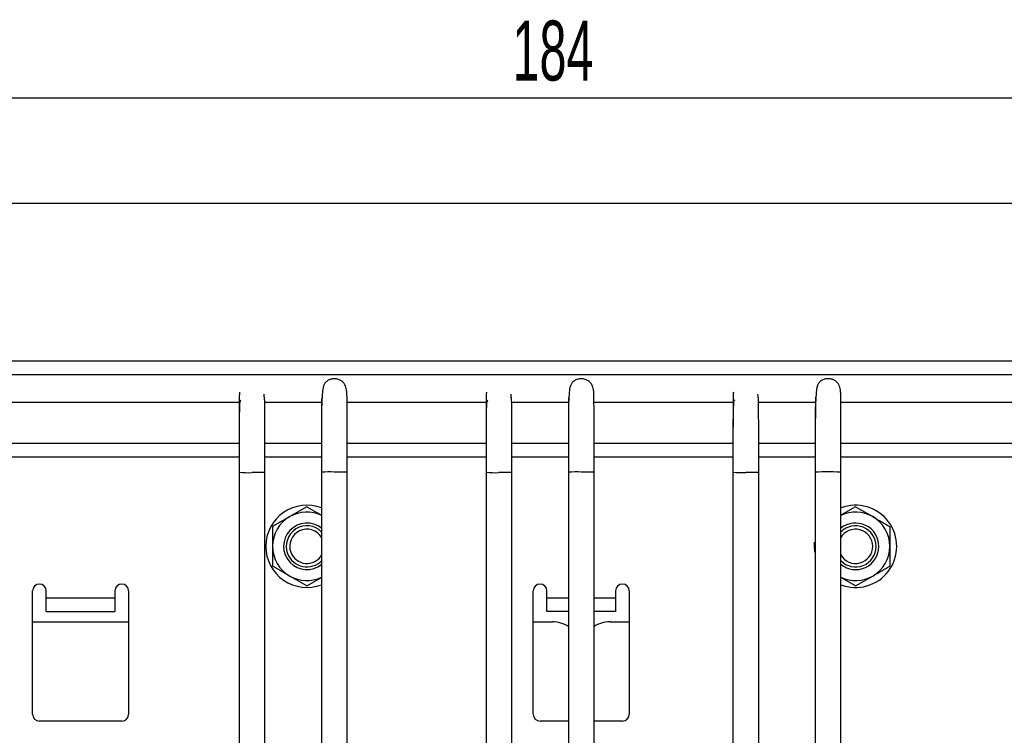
# Model space of a CAD drawing. Header units: millimetres. Extents: x 5 to 418, y 2 to 292.
# Tile 6 of 31: x 56 to 113, y 104 to 146. Entities that reach past the tile are written whole.
import ezdxf

# ---------------------------------------------------------------- set-up
doc = ezdxf.new("R2010")
doc.units = ezdxf.units.MM
doc.layers.add('SLD-0', color=7, linetype='Continuous')
doc.styles.add('SLDTEXTSTYLE0', font='TXT', dxfattribs={"width": 0.605})
doc.dimstyles.new('SLDDIMSTYLE0', dxfattribs={"dimtxt": 3.5, "dimasz": 3.302, "dimexe": 0, "dimexo": 0.0625, "dimgap": 0.875, "dimtad": 1, "dimlfac": 2.5, "dimrnd": 1e-09, "dimzin": 12, "dimdsep": 46, "dimtxsty": 'SLDTEXTSTYLE0', "dimsah": 1, "dimcen": 0.09, "dimadec": 0, "dimazin": 3, "dimtfac": 1, "dimtofl": 0, "dimtmove": 0, "dimatfit": 3, "dimfxl": 1, "dimfrac": 2, "dimtolj": 1, "dimtzin": 12, "dimarcsym": 0})

# ---------------------------------------------------------------- blocks, each defined once
blk = doc.blocks.new('_D_6')
at = {"layer": 'SLD-0', "color": 7}
for p, q in [((51.802, 131.311), (51.802, 142.479)), ((125.402, 131.311), (125.402, 142.479)), ((51.802, 141.479), (125.402, 141.479))]:
    blk.add_line(p, q, dxfattribs=at)
for points in [[(51.802, 141.479), (55.104, 140.971), (55.104, 141.987)], [(125.402, 141.479), (122.1, 141.987), (122.1, 140.971)]]:
    blk.add_solid(points, dxfattribs=at)
at = {"layer": 'SLD-0', "color": 7, "insert": (84.592, 145.991), "char_height": 3.5, "attachment_point": 1, "style": 'SLDTEXTSTYLE0'}
blk.add_mtext('184', dxfattribs=at)

msp = doc.modelspace()

# ---------------------------------------------------------------- linework, layer by layer
at = {"color": 7, "linetype": 'Continuous', "lineweight": 25}
for p, q in [((133.402, 135.311), (43.802, 135.311)), ((133.402, 126.111), (43.802, 126.111)), ((133.402, 125.311), (43.802, 125.311)), ((68.6584, 123.711), (43.802, 123.711)), ((73.4591, 123.711), (70.1435, 123.711)), ((83.0584, 123.711), (74.9454, 123.711)), ((87.8591, 123.711), (84.5435, 123.711)), ((97.4584, 123.711), (89.3454, 123.711)), ((102.259, 123.711), (98.9436, 123.711)), ((133.402, 123.711), (103.7454, 123.711)), ((68.6522, 121.311), (48.402, 121.311)), ((73.4522, 121.311), (70.1518, 121.311)), ((83.0522, 121.311), (74.9518, 121.311)), ((87.8522, 121.311), (84.5518, 121.311)), ((97.4522, 121.311), (89.3518, 121.311)), ((102.2522, 121.311), (98.9518, 121.311)), ((128.802, 121.311), (103.7518, 121.311)), ((68.652, 120.511), (48.402, 120.511)), ((73.452, 120.511), (70.1519, 120.511)), ((83.052, 120.511), (74.9519, 120.511)), ((87.852, 120.511), (84.5519, 120.511)), ((97.452, 120.511), (89.3519, 120.511)), ((102.252, 120.511), (98.9519, 120.511)), ((128.802, 120.511), (103.7519, 120.511)), ((68.652, 119.631), (68.652, 94.223)), ((70.152, 94.223), (70.152, 119.631)), ((73.452, 119.631), (73.452, 94.223)), ((74.952, 94.223), (74.952, 119.631)), ((83.052, 119.631), (83.052, 94.223)), ((84.552, 94.223), (84.552, 119.631)), ((87.852, 119.631), (87.852, 94.223)), ((89.352, 94.223), (89.352, 119.631)), ((97.452, 119.6356), (97.452, 94.223)), ((98.952, 94.223), (98.952, 119.6356)), ((102.252, 119.6356), (102.252, 94.223)), ((103.752, 94.223), (103.752, 119.6356)), ((72.602, 117.6204), (71.602, 117.043)), ((72.602, 117.6204), (73.452, 117.1296)), ((104.602, 117.6204), (103.752, 117.1296)), ((104.602, 117.6204), (105.602, 117.043)), ((102.202, 115.311), (102.2153, 115.5634)), ((102.2263, 114.9702), (102.202, 115.311)), ((72.602, 113.0016), (71.602, 113.5789)), ((72.602, 113.0016), (73.452, 113.4923)), ((104.602, 113.0016), (103.752, 113.4923)), ((104.602, 113.0016), (105.602, 113.5789)), ((56.602, 105.511), (56.602, 112.711)), ((57.402, 112.311), (57.402, 112.711)), ((61.402, 112.711), (61.402, 112.311)), ((62.202, 112.711), (62.202, 105.511)), ((85.802, 105.511), (85.802, 112.711)), ((86.602, 112.311), (86.602, 112.711)), ((90.602, 112.711), (90.602, 112.311)), ((91.402, 112.711), (91.402, 105.511)), ((57.402, 112.311), (61.402, 112.311)), ((57.402, 111.511), (57.402, 112.311)), ((61.402, 112.311), (61.402, 111.511)), ((86.602, 111.511), (86.602, 112.311)), ((86.602, 112.311), (87.852, 112.311)), ((89.352, 112.311), (90.602, 112.311)), ((90.602, 112.311), (90.602, 111.511)), ((57.402, 111.511), (61.402, 111.511)), ((87.852, 111.511), (86.602, 111.511)), ((90.602, 111.511), (89.352, 111.511)), ((56.602, 110.911), (62.202, 110.911)), ((85.802, 110.911), (86.922, 110.911)), ((90.282, 110.911), (91.402, 110.911)), ((61.802, 105.111), (57.002, 105.111)), ((87.852, 105.111), (86.202, 105.111)), ((91.002, 105.111), (89.352, 105.111))]:
    msp.add_line(p, q, dxfattribs=at)
at = {"color": 7, "linetype": 'Continuous', "lineweight": 25, "flags": 128}
for points in [[(70.1519, 119.6311), (70.152, 119.631), (70.0949, 119.6246), (69.9323, 119.6192), (69.689, 119.6157), (69.402, 119.6144)], [(74.952, 119.6309), (74.952, 119.631), (74.8949, 119.6373), (74.7323, 119.6427), (74.489, 119.6463), (74.202, 119.6475)], [(84.5519, 119.6311), (84.552, 119.631), (84.4949, 119.6246), (84.3323, 119.6193), (84.089, 119.6157), (83.802, 119.6145)], [(89.352, 119.6309), (89.352, 119.631), (89.2949, 119.6373), (89.1323, 119.6426), (88.889, 119.6462), (88.602, 119.6475)], [(98.9519, 119.6357), (98.952, 119.6356), (98.8949, 119.6292), (98.7323, 119.6239), (98.489, 119.6203), (98.202, 119.619)], [(103.752, 119.6355), (103.752, 119.6356), (103.6949, 119.6419), (103.5323, 119.6473), (103.289, 119.6508), (103.002, 119.6521)]]:
    msp.add_lwpolyline(points, dxfattribs=at)
at = {"color": 7, "linetype": 'Continuous', "lineweight": 25}
for centre, radius, start, end in [((69.152, 125.284), 5.6752, 264.944766, 272.524061), ((73.952, 113.9778), 5.6753, 87.476005, 95.055144), ((83.552, 125.3052), 5.6962, 264.963515, 272.514732), ((88.352, 113.9566), 5.6963, 87.485334, 95.036395), ((97.952, 125.2992), 5.6857, 264.954157, 272.519388), ((102.752, 113.9718), 5.6858, 87.480678, 95.045752), ((72.602, 115.311), 2.4, 69.070592, 180), ((72.602, 115.311), 2, 64.562377, 120), ((104.602, 115.311), 2.4, 248.921519, 110.760304), ((104.602, 115.311), 2, 60, 115.321432), ((72.602, 115.311), 2, 120, 180), ((72.602, 115.311), 1.3586, 50.32234, 309.287709), ((104.602, 115.311), 1.3586, 0, 128.923636), ((104.602, 115.311), 2, 0, 60), ((72.602, 115.311), 1.2, 44.211241, 200.308233), ((72.602, 115.311), 1, 30.309929, 200.308233), ((104.602, 115.311), 1, 209.926775, 150.152669), ((104.602, 115.311), 1.2, 223.876737, 135.888448), ((72.602, 115.311), 2.4, 180, 291.026473), ((72.602, 115.311), 2, 180, 240), ((72.602, 115.311), 1.2, 200.308233, 316.23788), ((72.602, 115.311), 1, 200.308233, 329.934169), ((104.602, 115.311), 1.3586, 230.446472, 0), ((104.602, 115.311), 2, 300, 0), ((72.602, 115.311), 2, 240, 295.321432), ((104.602, 115.311), 2, 244.562377, 300), ((57.002, 112.711), 0.4, 0, 180), ((61.802, 112.711), 0.4, 360, 180), ((86.202, 112.711), 0.4, 360, 180), ((91.002, 112.711), 0.4, 0, 180), ((86.922, 109.231), 1.68, 55.648591, 90), ((90.282, 109.231), 1.68, 90, 124.393732), ((57.002, 105.511), 0.4, 180, 270), ((61.802, 105.511), 0.4, 270, 0), ((86.202, 105.511), 0.4, 180, 270), ((91.002, 105.511), 0.4, 270, 360)]:
    msp.add_arc(centre, radius, start, end, dxfattribs=at)
for points, knots in [([(74.952, 119.631), (74.952, 119.9884), (74.952, 120.7136), (74.9518, 121.7574), (74.951, 122.7001), (74.9484, 123.4836), (74.9437, 124.0243), (74.9352, 124.3495), (74.8879, 124.5858), (74.8395, 124.7132), (74.783, 124.8067), (74.7354, 124.8674), (74.6793, 124.9226), (74.5833, 124.9926), (74.4286, 125.0664), (74.2126, 125.1009), (74.0277, 125.0756), (73.8919, 125.0271), (73.7965, 124.9708), (73.7161, 124.9016), (73.6267, 124.7932), (73.5322, 124.579), (73.5002, 124.2739), (73.4606, 123.6505), (73.456, 122.8813), (73.4527, 122.0547), (73.4521, 121.3102), (73.4519, 120.4907), (73.452, 119.9193), (73.452, 119.631)], [0, 0, 0, 0, 0.0720492, 0.1462067, 0.220571, 0.2932195, 0.3623202, 0.4160751, 0.4354725, 0.4506116, 0.456871, 0.4624653, 0.4676364, 0.4728049, 0.4864088, 0.5019863, 0.5162475, 0.5236304, 0.5309879, 0.5385414, 0.5465563, 0.5650641, 0.6167185, 0.6879344, 0.7782573, 0.8298472, 0.8847207, 0.9418434, 1, 1, 1, 1]), ([(89.352, 119.631), (89.352, 119.9884), (89.352, 120.7136), (89.3518, 121.7574), (89.351, 122.7001), (89.3484, 123.4836), (89.3437, 124.0243), (89.3352, 124.3495), (89.2879, 124.5858), (89.2395, 124.7132), (89.183, 124.8067), (89.1354, 124.8674), (89.0793, 124.9226), (88.9833, 124.9926), (88.8286, 125.0664), (88.6126, 125.1009), (88.4277, 125.0756), (88.2919, 125.0271), (88.1965, 124.9708), (88.1161, 124.9016), (88.0267, 124.7932), (87.9322, 124.579), (87.9002, 124.2739), (87.8606, 123.6505), (87.856, 122.8813), (87.8527, 122.0547), (87.8521, 121.3102), (87.8519, 120.4907), (87.852, 119.9193), (87.852, 119.631)], [0, 0, 0, 0, 0.0720492, 0.1462068, 0.2205711, 0.2932198, 0.3623206, 0.4160754, 0.4354726, 0.4506115, 0.4568709, 0.462465, 0.4676362, 0.4728046, 0.4864083, 0.501986, 0.5162471, 0.5236301, 0.5309876, 0.5385411, 0.5465559, 0.5650635, 0.6167178, 0.6879336, 0.7782567, 0.8298467, 0.8847203, 0.9418432, 1, 1, 1, 1]), ([(103.752, 119.6356), (103.752, 119.993), (103.752, 120.7183), (103.7518, 121.762), (103.751, 122.7047), (103.7484, 123.4882), (103.7437, 124.0289), (103.7352, 124.3541), (103.6879, 124.5904), (103.6395, 124.7178), (103.583, 124.8113), (103.5354, 124.8721), (103.4793, 124.9272), (103.3833, 124.9972), (103.2286, 125.071), (103.0126, 125.1055), (102.8277, 125.0802), (102.6919, 125.0317), (102.5965, 124.9755), (102.5161, 124.9062), (102.4267, 124.7978), (102.3322, 124.5837), (102.3002, 124.2785), (102.2606, 123.6551), (102.256, 122.8859), (102.2527, 122.0593), (102.2521, 121.3149), (102.2519, 120.4954), (102.252, 119.9239), (102.252, 119.6356)], [0, 0, 0, 0, 0.0720492, 0.1462067, 0.220571, 0.2932197, 0.3623204, 0.4160753, 0.4354725, 0.4506115, 0.4568709, 0.4624651, 0.4676363, 0.4728048, 0.4864086, 0.5019861, 0.5162473, 0.5236302, 0.5309877, 0.5385413, 0.5465561, 0.5650638, 0.6167182, 0.687934, 0.778257, 0.829847, 0.8847205, 0.9418433, 1, 1, 1, 1]), ([(68.6773, 124.3017), (68.6737, 124.2686), (68.6519, 124.0654), (68.6624, 123.6756), (68.6515, 122.7969), (68.6525, 121.9929), (68.6523, 121.452), (68.6523, 121.3912)], [0, 0, 0, 0, 0.0473961, 0.2909496, 0.608049, 0.955918, 1, 1, 1, 1]), ([(70.1209, 123.9846), (70.1196, 124.0491), (70.1182, 124.1229), (70.109, 124.1811), (70.1078, 124.1885)], [0, 0, 0, 0, 0.873594, 1, 1, 1, 1]), ([(83.0773, 124.3017), (83.0737, 124.2686), (83.0519, 124.0654), (83.0624, 123.6756), (83.0515, 122.7969), (83.0525, 121.9929), (83.0523, 121.452), (83.0523, 121.3912)], [0, 0, 0, 0, 0.0473977, 0.290951, 0.6080499, 0.9559184, 1, 1, 1, 1]), ([(84.5209, 123.9846), (84.5196, 124.0491), (84.5182, 124.1229), (84.509, 124.1811), (84.5078, 124.1885)], [0, 0, 0, 0, 0.8735678, 1, 1, 1, 1]), ([(97.4773, 124.3063), (97.4737, 124.2732), (97.4519, 124.07), (97.4624, 123.6802), (97.4515, 122.8015), (97.4525, 121.9975), (97.4523, 121.4567), (97.4523, 121.3958)], [0, 0, 0, 0, 0.0473969, 0.2909503, 0.6080495, 0.9559182, 1, 1, 1, 1]), ([(98.9209, 123.9892), (98.9196, 124.0537), (98.9182, 124.1275), (98.909, 124.1858), (98.9078, 124.1931)], [0, 0, 0, 0, 0.8735809, 1, 1, 1, 1]), ([(68.7568, 123.8449), (68.7385, 123.8319), (68.6813, 123.7914), (68.6723, 123.5027), (68.6591, 123.0823), (68.6551, 122.613), (68.6528, 122.0151), (68.6521, 121.2973), (68.6519, 120.4887), (68.652, 119.9189), (68.652, 119.631)], [0, 0, 0, 0, 0.0767408, 0.2394415, 0.3406636, 0.4545714, 0.579926, 0.7146376, 0.855817, 1, 1, 1, 1]), ([(70.152, 119.631), (70.152, 119.9845), (70.152, 120.7009), (70.1517, 121.7211), (70.1513, 122.625), (70.1474, 123.3356), (70.1474, 123.765), (70.1346, 123.9465), (70.1306, 124.0027), (70.1152, 123.9949), (70.1144, 123.9945)], [0, 0, 0, 0, 0.17543368, 0.3554355, 0.53476567, 0.70822029, 0.87122858, 0.94072218, 0.99674873, 1, 1, 1, 1]), ([(73.4859, 124.004), (73.481, 124.0044), (73.4628, 124.0059), (73.4629, 123.8844), (73.4558, 123.5943), (73.4538, 123.0094), (73.4523, 122.1924), (73.4522, 121.547), (73.4522, 121.311)], [0, 0, 0, 0, 0.03755344, 0.13917932, 0.25970098, 0.52792289, 0.82738093, 1, 1, 1, 1]), ([(83.1568, 123.8449), (83.1385, 123.8319), (83.0813, 123.7914), (83.0723, 123.5027), (83.0591, 123.0823), (83.0551, 122.613), (83.0528, 122.0151), (83.0521, 121.2973), (83.0519, 120.4887), (83.052, 119.9189), (83.052, 119.631)], [0, 0, 0, 0, 0.0767394, 0.2394398, 0.3406619, 0.4545698, 0.5799247, 0.7146367, 0.8558164, 1, 1, 1, 1]), ([(84.552, 119.631), (84.552, 119.9845), (84.552, 120.7009), (84.5517, 121.721), (84.5513, 122.625), (84.5474, 123.3355), (84.5474, 123.765), (84.5346, 123.9465), (84.5306, 124.0027), (84.5152, 123.9949), (84.5144, 123.9945)], [0, 0, 0, 0, 0.1754335, 0.3554351, 0.5347651, 0.7082196, 0.8712279, 0.9407216, 0.996748, 1, 1, 1, 1]), ([(87.8859, 124.004), (87.881, 124.0044), (87.8628, 124.0059), (87.8629, 123.8844), (87.8558, 123.5943), (87.8538, 123.0094), (87.8523, 122.1924), (87.8522, 121.547), (87.8522, 121.311)], [0, 0, 0, 0, 0.0375538, 0.1391798, 0.2597016, 0.5279238, 0.827382, 1, 1, 1, 1]), ([(97.5568, 123.8495), (97.5385, 123.8365), (97.4813, 123.796), (97.4723, 123.5073), (97.4591, 123.087), (97.4551, 122.6176), (97.4528, 122.0197), (97.4521, 121.302), (97.4519, 120.4933), (97.452, 119.9235), (97.452, 119.6356)], [0, 0, 0, 0, 0.07674007, 0.23944066, 0.34066275, 0.45457057, 0.57992537, 0.71463716, 0.8558167, 1, 1, 1, 1]), ([(98.952, 119.6356), (98.952, 119.9892), (98.952, 120.7056), (98.9517, 121.7257), (98.9513, 122.6297), (98.9474, 123.3402), (98.9474, 123.7696), (98.9346, 123.9511), (98.9306, 124.0073), (98.9152, 123.9995), (98.9144, 123.9991)], [0, 0, 0, 0, 0.1754336, 0.3554353, 0.5347654, 0.70822, 0.8712283, 0.9407219, 0.9967484, 1, 1, 1, 1]), ([(102.2859, 124.0083), (102.281, 124.0087), (102.2628, 124.01), (102.2629, 123.888), (102.2558, 123.5973), (102.2538, 123.0113), (102.2523, 122.1932), (102.2522, 121.5471), (102.2522, 121.311)], [0, 0, 0, 0, 0.0378166, 0.1394775, 0.2599955, 0.5281828, 0.8275752, 1, 1, 1, 1]), ([(71.602, 117.043), (71.5783, 117.0293), (71.2406, 116.8344), (70.9096, 116.6433), (70.602, 116.4657)], [0, 0, 0, 0, 0.07020058, 1, 1, 1, 1]), ([(105.602, 117.043), (105.6257, 117.0293), (105.9634, 116.8344), (106.2943, 116.6433), (106.602, 116.4657)], [0, 0, 0, 0, 0.0702006, 1, 1, 1, 1]), ([(70.602, 116.4657), (70.602, 116.178), (70.602, 115.7972), (70.602, 115.4064), (70.602, 115.311)], [0, 0, 0, 0, 0.7556342, 1, 1, 1, 1]), ([(106.602, 116.4657), (106.602, 116.178), (106.602, 115.7972), (106.602, 115.4064), (106.602, 115.311)], [0, 0, 0, 0, 0.75563417, 1, 1, 1, 1]), ([(70.602, 115.311), (70.602, 115.0087), (70.602, 114.6177), (70.602, 114.2416), (70.602, 114.1563)], [0, 0, 0, 0, 0.7730974, 1, 1, 1, 1]), ([(106.602, 115.311), (106.602, 115.0087), (106.602, 114.6177), (106.602, 114.2416), (106.602, 114.1563)], [0, 0, 0, 0, 0.7730974, 1, 1, 1, 1]), ([(71.602, 113.5789), (71.5783, 113.5926), (71.2406, 113.7876), (70.9096, 113.9786), (70.602, 114.1563)], [0, 0, 0, 0, 0.0702006, 1, 1, 1, 1]), ([(105.602, 113.5789), (105.6257, 113.5926), (105.9634, 113.7876), (106.2943, 113.9786), (106.602, 114.1563)], [0, 0, 0, 0, 0.0702006, 1, 1, 1, 1])]:
    msp.add_open_spline(points, degree=3, knots=knots, dxfattribs=at)

# ---------------------------------------------------------------- dimensions: what is measured, and where the dimension line sits
at = {"layer": 'SLD-0', "color": 7}
dim = msp.add_linear_dim(base=(125.402, 141.479), p1=(51.802, 131.311), p2=(125.402, 131.311), dimstyle='SLDDIMSTYLE0', dxfattribs=at)
dim.commit()
dim.dimension.update_dxf_attribs({"geometry": '_D_6', "text_midpoint": (88.602, 141.479), "dimtype": 160})

doc.saveas('drawing.dxf')
